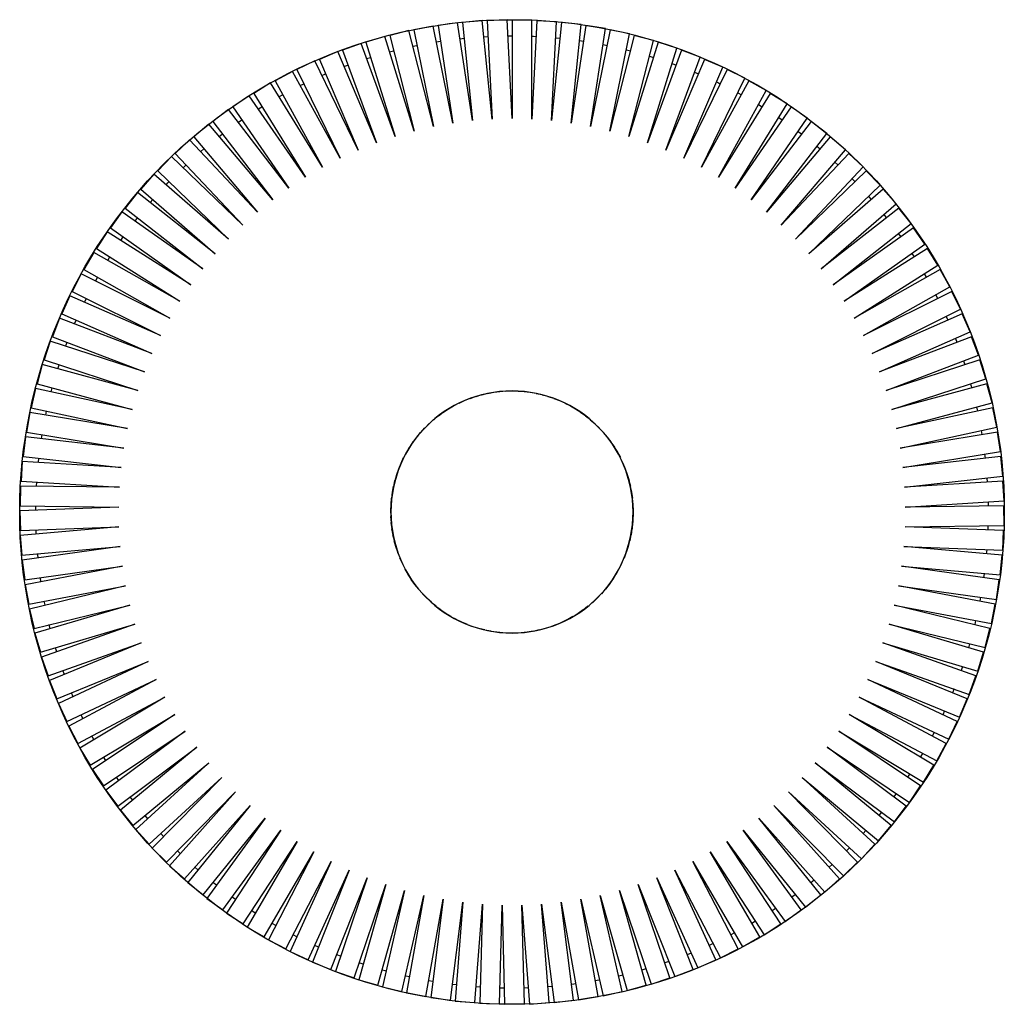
# Model space of a CAD drawing. Header units: millimetres. Extents: x -153 to 152, y -153 to 152.
import ezdxf

# ---------------------------------------------------------------- set-up
doc = ezdxf.new("R2010")
doc.units = ezdxf.units.MM

msp = doc.modelspace()

# ---------------------------------------------------------------- linework, layer by layer
at = {"color": 7, "linetype": 'Continuous', "lineweight": 25}
for p, q in [((-24.43, 150.53), (-30.43, 149.31)), ((-18.31, 120.47), (-24.43, 150.53)), ((-16.84, 151.57), (-22.89, 150.65)), ((-22.89, 150.65), (-18.31, 120.47)), ((-12.23, 121.24), (-16.84, 151.57)), ((-9.2, 152.22), (-15.29, 151.61)), ((-15.29, 151.61), (-12.23, 121.24)), ((-6.12, 121.7), (-9.2, 152.22)), ((-1.54, 152.49), (-7.66, 152.18)), ((-7.66, 152.18), (-6.12, 121.7)), ((0, 121.85), (-1.54, 152.49)), ((0, 152.38), (0, 121.85)), ((6.12, 152.38), (0, 152.38)), ((6.12, 121.7), (6.12, 152.38)), ((7.66, 152.18), (6.12, 121.7)), ((13.77, 151.88), (7.66, 152.18)), ((12.23, 121.24), (13.77, 151.88)), ((15.29, 151.61), (12.23, 121.24)), ((21.38, 150.99), (15.29, 151.61)), ((18.31, 120.47), (21.38, 150.99)), ((22.89, 150.65), (18.31, 120.47)), ((28.94, 149.73), (22.89, 150.65)), ((24.33, 119.4), (28.94, 149.73)), ((-39.42, 147.32), (-45.26, 145.5)), ((-30.3, 118.02), (-39.42, 147.32)), ((-31.96, 149.11), (-37.89, 147.59)), ((-37.89, 147.59), (-30.3, 118.02)), ((-24.33, 119.4), (-31.96, 149.11)), ((-30.43, 149.31), (-24.33, 119.4)), ((-16.09, 146.62), (-14.8, 146.76)), ((-8.7, 147.24), (-7.41, 147.31)), ((-1.29, 147.49), (0, 147.5)), ((13.52, 146.88), (14.8, 146.76)), ((30.43, 149.31), (24.33, 119.4)), ((30.3, 118.02), (36.43, 148.08)), ((37.89, 147.59), (30.3, 118.02)), ((36.43, 148.08), (30.43, 149.31)), ((43.82, 146.07), (37.89, 147.59)), ((-46.77, 145.15), (-52.52, 143.04)), ((-36.19, 116.35), (-46.77, 145.15)), ((-45.26, 145.5), (-36.19, 116.35)), ((-30.72, 144.27), (-29.46, 144.53)), ((-23.43, 145.63), (-22.16, 145.83)), ((20.88, 146.01), (22.16, 145.83)), ((28.19, 144.78), (29.46, 144.53)), ((36.19, 116.35), (43.82, 146.07)), ((45.26, 145.5), (36.19, 116.35)), ((41.99, 114.39), (51.11, 143.68)), ((51.11, 143.68), (45.26, 145.5)), ((-54, 142.62), (-59.64, 140.22)), ((-41.99, 114.39), (-54, 142.62)), ((-52.52, 143.04), (-41.99, 114.39)), ((-45.04, 140.45), (-43.81, 140.84)), ((-37.93, 142.54), (-36.68, 142.87)), ((35.43, 143.18), (36.68, 142.87)), ((52.52, 143.04), (41.99, 114.39)), ((42.58, 141.22), (43.81, 140.84)), ((47.69, 112.13), (58.26, 140.93)), ((58.26, 140.93), (52.52, 143.04)), ((-61.1, 139.72), (-66.61, 137.05)), ((-47.69, 112.13), (-61.1, 139.72)), ((-59.64, 140.22), (-47.69, 112.13)), ((59.64, 140.22), (47.69, 112.13)), ((49.62, 138.9), (50.83, 138.46)), ((53.26, 109.59), (65.27, 137.83)), ((65.27, 137.83), (59.64, 140.22)), ((-68.04, 136.48), (-73.41, 133.53)), ((-53.26, 109.59), (-68.04, 136.48)), ((-66.61, 137.05), (-53.26, 109.59)), ((66.61, 137.05), (53.26, 109.59)), ((56.54, 136.23), (57.73, 135.73)), ((58.7, 106.78), (72.11, 134.37)), ((72.11, 134.37), (66.61, 137.05)), ((-74.81, 132.89), (-80.02, 129.67)), ((-58.7, 106.78), (-74.81, 132.89)), ((-73.41, 133.53), (-58.7, 106.78)), ((-65.63, 132.09), (-64.47, 132.66)), ((73.41, 133.53), (58.7, 106.78)), ((78.77, 130.58), (73.41, 133.53)), ((-81.4, 128.96), (-86.44, 125.49)), ((-63.99, 103.69), (-81.4, 128.96)), ((-80.02, 129.67), (-63.99, 103.69)), ((-72.19, 128.63), (-71.06, 129.26)), ((63.99, 103.69), (78.77, 130.58)), ((80.02, 129.67), (63.99, 103.69)), ((69.93, 129.87), (71.06, 129.26)), ((85.23, 126.46), (80.02, 129.67)), ((-86.44, 125.49), (-69.12, 100.35)), ((-78.56, 124.84), (-77.46, 125.52)), ((69.12, 100.35), (85.23, 126.46)), ((86.44, 125.49), (69.12, 100.35)), ((76.36, 126.19), (77.46, 125.52)), ((91.48, 122.01), (86.44, 125.49)), ((-87.77, 124.71), (-92.63, 120.99)), ((-69.12, 100.35), (-87.77, 124.71)), ((74.08, 96.75), (91.48, 122.01)), ((82.61, 122.2), (83.67, 121.47)), ((-93.93, 120.14), (-98.6, 116.18)), ((-74.08, 96.75), (-93.93, 120.14)), ((-92.63, 120.99), (-74.08, 96.75)), ((-84.73, 120.73), (-83.67, 121.47)), ((92.63, 120.99), (74.08, 96.75)), ((97.5, 117.26), (92.63, 120.99)), ((-98.6, 116.18), (-78.84, 92.9)), ((-90.69, 116.32), (-89.67, 117.11)), ((78.84, 92.9), (97.5, 117.26)), ((98.6, 116.18), (78.84, 92.9)), ((88.64, 117.89), (89.67, 117.11)), ((103.26, 112.22), (98.6, 116.18)), ((-99.85, 115.27), (-104.31, 111.08)), ((-78.84, 92.9), (-99.85, 115.27)), ((94.45, 113.29), (95.44, 112.46)), ((-105.51, 110.11), (-109.76, 105.7)), ((-83.41, 88.83), (-105.51, 110.11)), ((-104.31, 111.08), (-83.41, 88.83)), ((-96.42, 111.62), (-95.44, 112.46)), ((83.41, 88.83), (103.26, 112.22)), ((104.31, 111.08), (83.41, 88.83)), ((108.77, 106.89), (104.31, 111.08)), ((-101.91, 106.64), (-100.97, 107.52)), ((87.77, 84.52), (108.77, 106.89)), ((100.03, 108.4), (100.97, 107.52)), ((-110.91, 104.67), (-114.93, 100.05)), ((-87.77, 84.52), (-110.91, 104.67)), ((-109.76, 105.7), (-87.77, 84.52)), ((109.76, 105.7), (87.77, 84.52)), ((114.01, 101.29), (109.76, 105.7)), ((91.91, 80.01), (114.01, 101.29)), ((105.35, 103.24), (106.25, 102.31)), ((-116.03, 98.96), (-119.81, 94.15)), ((-91.91, 80.01), (-116.03, 98.96)), ((-114.93, 100.05), (-91.91, 80.01)), ((114.93, 100.05), (91.91, 80.01)), ((118.95, 95.43), (114.93, 100.05)), ((-112.09, 95.87), (-111.25, 96.85)), ((95.81, 75.29), (118.95, 95.43)), ((-120.86, 93.01), (-124.39, 88.01)), ((-95.81, 75.29), (-120.86, 93.01)), ((-119.81, 94.15), (-95.81, 75.29)), ((119.81, 94.15), (95.81, 75.29)), ((123.6, 89.33), (119.81, 94.15)), ((-116.77, 90.12), (-115.98, 91.13)), ((99.47, 70.38), (123.6, 89.33)), ((-125.38, 86.82), (-128.66, 81.65)), ((-99.47, 70.38), (-125.38, 86.82)), ((-124.39, 88.01), (-99.47, 70.38)), ((124.39, 88.01), (99.47, 70.38)), ((119.66, 86.24), (120.41, 85.19)), ((127.93, 83.01), (124.39, 88.01)), ((-121.15, 84.14), (-120.41, 85.19)), ((102.88, 65.29), (127.93, 83.01)), ((-129.58, 80.41), (-132.6, 75.08)), ((-102.88, 65.29), (-129.58, 80.41)), ((-128.66, 81.65), (-102.88, 65.29)), ((128.66, 81.65), (102.88, 65.29)), ((123.84, 80.12), (124.54, 79.03)), ((131.94, 76.48), (128.66, 81.65)), ((-125.22, 77.94), (-124.54, 79.03)), ((106.03, 60.04), (131.94, 76.48)), ((-133.46, 73.8), (-136.2, 68.32)), ((-106.03, 60.04), (-133.46, 73.8)), ((-132.6, 75.08), (-106.03, 60.04)), ((132.6, 75.08), (106.03, 60.04)), ((127.71, 73.8), (128.35, 72.68)), ((135.61, 69.75), (132.6, 75.08)), ((-128.98, 71.55), (-128.35, 72.68)), ((-136.2, 68.32), (-108.91, 54.64)), ((108.91, 54.64), (135.61, 69.75)), ((136.2, 68.32), (108.91, 54.64)), ((131.26, 67.29), (131.84, 66.14)), ((138.95, 62.85), (136.2, 68.32)), ((-137, 67), (-139.46, 61.39)), ((-108.91, 54.64), (-137, 67)), ((-132.42, 64.98), (-131.84, 66.14)), ((-139.46, 61.39), (-111.52, 49.09)), ((111.52, 49.09), (138.95, 62.85)), ((139.46, 61.39), (111.52, 49.09)), ((141.93, 55.79), (139.46, 61.39)), ((-140.19, 60.03), (-142.37, 54.31)), ((-111.52, 49.09), (-140.19, 60.03)), ((-135.51, 58.25), (-135, 59.43)), ((134.47, 60.61), (135, 59.43)), ((113.85, 43.43), (141.93, 55.79)), ((-143.03, 52.91), (-144.92, 47.09)), ((-113.85, 43.43), (-143.03, 52.91)), ((-142.37, 54.31), (-113.85, 43.43)), ((142.37, 54.31), (113.85, 43.43)), ((137.35, 53.77), (137.81, 52.57)), ((144.55, 48.59), (142.37, 54.31)), ((-144.92, 47.09), (-115.89, 37.65)), ((115.89, 37.65), (144.55, 48.59)), ((144.92, 47.09), (115.89, 37.65)), ((139.88, 46.81), (140.28, 45.58)), ((146.81, 41.26), (144.92, 47.09)), ((-145.51, 45.66), (-147.1, 39.75)), ((-115.89, 37.65), (-145.51, 45.66)), ((-140.67, 44.35), (-140.28, 45.58)), ((-147.1, 39.75), (-117.63, 31.78)), ((117.63, 31.78), (146.81, 41.26)), ((147.1, 39.75), (117.63, 31.78)), ((148.7, 33.84), (147.1, 39.75)), ((-147.62, 38.29), (-148.91, 32.31)), ((-117.63, 31.78), (-147.62, 38.29)), ((-142.72, 37.23), (-142.39, 38.47)), ((-9.33, 36.32), (-7.5, 36.79)), ((-7.5, 36.79), (-7.49, 36.74)), ((-7.49, 36.74), (-5.64, 37.12)), ((-5.64, 37.12), (-5.63, 37.07)), ((-5.63, 37.07), (-3.77, 37.36)), ((-3.77, 37.36), (-3.76, 37.31)), ((-3.76, 37.31), (-1.89, 37.5)), ((-1.89, 37.5), (-1.88, 37.45)), ((-1.88, 37.45), (0, 37.55)), ((0, 37.55), (0, 37.5)), ((0, 37.5), (1.89, 37.5)), ((1.89, 37.5), (1.88, 37.45)), ((1.88, 37.45), (3.77, 37.36)), ((3.77, 37.36), (3.76, 37.31)), ((3.76, 37.31), (5.64, 37.12)), ((5.64, 37.12), (5.63, 37.07)), ((5.63, 37.07), (7.5, 36.79)), ((7.5, 36.79), (7.49, 36.74)), ((7.49, 36.74), (9.34, 36.37)), ((-18.07, 32.86), (-16.41, 33.77)), ((-16.41, 33.77), (-16.39, 33.73)), ((-16.39, 33.73), (-14.7, 34.55)), ((-14.7, 34.55), (-14.68, 34.51)), ((-14.68, 34.51), (-12.94, 35.25)), ((-12.94, 35.25), (-12.92, 35.2)), ((-12.92, 35.2), (-11.15, 35.85)), ((-11.15, 35.85), (-11.14, 35.81)), ((-11.14, 35.81), (-9.34, 36.37)), ((-9.34, 36.37), (-9.33, 36.32)), ((9.34, 36.37), (9.33, 36.32)), ((9.33, 36.32), (11.15, 35.85)), ((11.15, 35.85), (11.14, 35.81)), ((11.14, 35.81), (12.94, 35.25)), ((12.94, 35.25), (12.92, 35.2)), ((12.92, 35.2), (14.7, 34.55)), ((14.7, 34.55), (14.68, 34.51)), ((14.68, 34.51), (16.41, 33.77)), ((16.41, 33.77), (16.39, 33.73)), ((16.39, 33.73), (18.09, 32.9)), ((119.08, 25.83), (148.7, 33.84)), ((-149.35, 30.82), (-150.35, 24.78)), ((-119.08, 25.83), (-149.35, 30.82)), ((-148.91, 32.31), (-119.08, 25.83)), ((-144.42, 30.01), (-144.15, 31.27)), ((-22.8, 29.77), (-21.3, 30.92)), ((-21.3, 30.92), (-21.27, 30.88)), ((-21.27, 30.88), (-19.72, 31.95)), ((-19.72, 31.95), (-19.69, 31.91)), ((-19.69, 31.91), (-18.09, 32.9)), ((-18.09, 32.9), (-18.07, 32.86)), ((18.09, 32.9), (18.07, 32.86)), ((18.07, 32.86), (19.72, 31.95)), ((19.72, 31.95), (19.69, 31.91)), ((19.69, 31.91), (21.3, 30.92)), ((21.3, 30.92), (21.27, 30.88)), ((21.27, 30.88), (22.83, 29.81)), ((148.91, 32.31), (119.08, 25.83)), ((143.87, 32.53), (144.15, 31.27)), ((150.21, 26.32), (148.91, 32.31)), ((-25.67, 27.34), (-24.3, 28.63)), ((-24.3, 28.63), (-24.26, 28.59)), ((-24.26, 28.59), (-22.83, 29.81)), ((-22.83, 29.81), (-22.8, 29.77)), ((22.83, 29.81), (22.8, 29.77)), ((22.8, 29.77), (24.3, 28.63)), ((24.3, 28.63), (24.26, 28.59)), ((24.26, 28.59), (25.7, 27.37)), ((-150.35, 24.78), (-120.23, 19.82)), ((-29.49, 23.17), (-28.32, 24.65)), ((-28.32, 24.65), (-28.28, 24.62)), ((-28.28, 24.62), (-27.05, 26.04)), ((-27.05, 26.04), (-27.01, 26.01)), ((-27.01, 26.01), (-25.7, 27.37)), ((-25.7, 27.37), (-25.67, 27.34)), ((25.7, 27.37), (25.67, 27.34)), ((25.67, 27.34), (27.05, 26.04)), ((27.05, 26.04), (27.01, 26.01)), ((27.01, 26.01), (28.32, 24.65)), ((28.32, 24.65), (28.28, 24.62)), ((28.28, 24.62), (29.52, 23.2)), ((120.23, 19.82), (150.21, 26.32)), ((150.35, 24.78), (120.23, 19.82)), ((145.32, 25.26), (145.54, 23.99)), ((151.34, 18.74), (150.35, 24.78)), ((-150.71, 23.28), (-151.4, 17.2)), ((-120.23, 19.82), (-150.71, 23.28)), ((-145.74, 22.72), (-145.54, 23.99)), ((-31.66, 20.09), (-30.65, 21.69)), ((-30.65, 21.69), (-30.61, 21.66)), ((-30.61, 21.66), (-29.52, 23.2)), ((-29.52, 23.2), (-29.49, 23.17)), ((29.52, 23.2), (29.49, 23.17)), ((29.49, 23.17), (30.65, 21.69)), ((30.65, 21.69), (30.61, 21.66)), ((30.61, 21.66), (31.7, 20.12)), ((-33.52, 16.81), (-32.67, 18.5)), ((-32.67, 18.5), (-32.63, 18.48)), ((-32.63, 18.48), (-31.7, 20.12)), ((-31.7, 20.12), (-31.66, 20.09)), ((31.7, 20.12), (31.66, 20.09)), ((31.66, 20.09), (32.67, 18.5)), ((32.67, 18.5), (32.63, 18.48)), ((32.63, 18.48), (33.56, 16.84)), ((121.07, 13.75), (151.34, 18.74)), ((-151.69, 15.68), (-152.08, 9.57)), ((-121.07, 13.75), (-151.69, 15.68)), ((-151.4, 17.2), (-121.07, 13.75)), ((-146.7, 15.36), (-146.56, 16.65)), ((-34.32, 15.11), (-33.56, 16.84)), ((-33.56, 16.84), (-33.52, 16.81)), ((33.56, 16.84), (33.52, 16.81)), ((33.52, 16.81), (34.36, 15.13)), ((151.4, 17.2), (121.07, 13.75)), ((146.41, 17.93), (146.56, 16.65)), ((152.09, 11.11), (151.4, 17.2)), ((-35.66, 11.59), (-35.08, 13.38)), ((-35.08, 13.38), (-35.04, 13.37)), ((-35.04, 13.37), (-34.36, 15.13)), ((-34.36, 15.13), (-34.32, 15.11)), ((34.36, 15.13), (34.32, 15.11)), ((34.32, 15.11), (35.08, 13.38)), ((35.08, 13.38), (35.04, 13.37)), ((35.04, 13.37), (35.71, 11.6)), ((-152.08, 9.57), (-121.61, 7.65)), ((-147.28, 7.97), (-147.21, 9.26)), ((-36.65, 7.95), (-36.25, 9.79)), ((-36.25, 9.79), (-36.2, 9.78)), ((-36.2, 9.78), (-35.71, 11.6)), ((-35.71, 11.6), (-35.66, 11.59)), ((35.71, 11.6), (35.66, 11.59)), ((35.66, 11.59), (36.25, 9.79)), ((36.25, 9.79), (36.2, 9.78)), ((36.2, 9.78), (36.69, 7.96)), ((121.61, 7.65), (152.09, 11.11)), ((152.08, 9.57), (121.61, 7.65)), ((147.12, 10.55), (147.21, 9.26)), ((152.46, 3.46), (152.08, 9.57)), ((-152.29, 8.04), (-152.37, 1.91)), ((-121.61, 7.65), (-152.29, 8.04)), ((-37.26, 4.23), (-37.05, 6.11)), ((-37.05, 6.11), (-37, 6.1)), ((-37, 6.1), (-36.69, 7.96)), ((-36.69, 7.96), (-36.65, 7.95)), ((36.69, 7.96), (36.65, 7.95)), ((36.65, 7.95), (37.05, 6.11)), ((37.05, 6.11), (37, 6.1)), ((-37.43, 2.35), (-37.31, 4.24)), ((-37.31, 4.24), (-37.26, 4.23)), ((37, 6.1), (37.31, 4.24)), ((37.31, 4.24), (37.26, 4.23)), ((37.26, 4.23), (37.47, 2.36)), ((121.84, 1.53), (152.46, 3.46)), ((147.47, 3.14), (147.49, 1.85)), ((-121.84, 1.53), (-152.5, 0.37)), ((-152.5, 0.37), (-152.27, -5.74)), ((-152.37, 1.91), (-121.84, 1.53)), ((-147.5, 0.56), (-147.49, 1.85)), ((-37.54, 0.47), (-37.5, 0.47)), ((-37.47, -1.41), (-37.54, 0.47)), ((-37.5, 0.47), (-37.47, 2.36)), ((-37.47, 2.36), (-37.43, 2.35)), ((37.47, 2.36), (37.43, 2.35)), ((37.43, 2.35), (37.54, 0.47)), ((37.54, 0.47), (37.5, 0.47)), ((37.5, 0.47), (37.52, -1.42)), ((37.5, 0), (37.5, 0)), ((152.37, 1.91), (121.84, 1.53)), ((152.44, -4.21), (152.37, 1.91)), ((-37.52, -1.42), (-37.47, -1.41)), ((-37.36, -3.29), (-37.52, -1.42)), ((37.47, -1.41), (37.4, -3.3)), ((37.52, -1.42), (37.47, -1.41)), ((152.39, 0), (152.5, 0)), ((-121.76, -4.59), (-152.33, -7.29)), ((-152.27, -5.74), (-121.76, -4.59)), ((-37.4, -3.3), (-37.36, -3.29)), ((-37.14, -5.17), (-37.4, -3.3)), ((-37.19, -5.17), (-37.14, -5.17)), ((-36.84, -7.03), (-37.19, -5.17)), ((37.14, -5.17), (36.88, -7.04)), ((37.19, -5.17), (37.14, -5.17)), ((37.36, -3.29), (37.19, -5.17)), ((37.4, -3.3), (37.36, -3.29)), ((121.76, -4.59), (152.44, -4.21)), ((152.27, -5.74), (121.76, -4.59)), ((147.44, -4.27), (147.4, -5.56)), ((152.04, -11.86), (152.27, -5.74)), ((-152.33, -7.29), (-151.79, -13.39)), ((-36.88, -7.04), (-36.84, -7.03)), ((-36.44, -8.87), (-36.88, -7.04)), ((-36.48, -8.88), (-36.44, -8.87)), ((-35.94, -10.69), (-36.48, -8.88)), ((36.44, -8.87), (35.99, -10.7)), ((36.48, -8.88), (36.44, -8.87)), ((36.84, -7.03), (36.48, -8.88)), ((36.88, -7.04), (36.84, -7.03)), ((-151.79, -13.39), (-121.38, -10.7)), ((-121.38, -10.7), (-151.77, -14.93)), ((-35.99, -10.7), (-35.94, -10.69)), ((-35.36, -12.48), (-35.99, -10.7)), ((35.94, -10.69), (35.41, -12.5)), ((35.99, -10.7), (35.94, -10.69)), ((151.79, -13.39), (121.38, -10.7)), ((121.38, -10.7), (152.04, -11.86)), ((147.04, -11.67), (146.93, -12.96)), ((-151.77, -14.93), (-150.92, -21)), ((-35.41, -12.5), (-35.36, -12.48)), ((-34.69, -14.24), (-35.41, -12.5)), ((-34.73, -14.26), (-34.69, -14.24)), ((-33.93, -15.97), (-34.73, -14.26)), ((34.69, -14.24), (33.97, -15.99)), ((34.73, -14.26), (34.69, -14.24)), ((35.36, -12.48), (34.73, -14.26)), ((35.41, -12.5), (35.36, -12.48)), ((151.25, -19.49), (151.79, -13.39)), ((-150.92, -21), (-120.69, -16.79)), ((-120.69, -16.79), (-150.83, -22.54)), ((-33.97, -15.99), (-33.93, -15.97)), ((-33.09, -17.65), (-33.97, -15.99)), ((-33.13, -17.67), (-33.09, -17.65)), ((-32.16, -19.29), (-33.13, -17.67)), ((33.09, -17.65), (32.2, -19.32)), ((33.13, -17.67), (33.09, -17.65)), ((33.93, -15.97), (33.13, -17.67)), ((33.97, -15.99), (33.93, -15.97)), ((150.92, -21), (120.69, -16.79)), ((120.69, -16.79), (151.25, -19.49)), ((-145.91, -21.6), (-146.09, -20.32)), ((-32.2, -19.32), (-32.16, -19.29)), ((-31.15, -20.88), (-32.2, -19.32)), ((-31.19, -20.91), (-31.15, -20.88)), ((-30.06, -22.42), (-31.19, -20.91)), ((31.15, -20.88), (30.1, -22.45)), ((31.19, -20.91), (31.15, -20.88)), ((32.16, -19.29), (31.19, -20.91)), ((32.2, -19.32), (32.16, -19.29)), ((150.08, -27.06), (150.92, -21)), ((-150.83, -22.54), (-149.68, -28.55)), ((-149.68, -28.55), (-119.69, -22.83)), ((-119.69, -22.83), (-149.5, -30.09)), ((-30.1, -22.45), (-30.06, -22.42)), ((-28.89, -23.9), (-30.1, -22.45)), ((-28.93, -23.93), (-28.89, -23.9)), ((-27.66, -25.32), (-28.93, -23.93)), ((28.89, -23.9), (27.69, -25.36)), ((28.93, -23.93), (28.89, -23.9)), ((30.06, -22.42), (28.93, -23.93)), ((30.1, -22.45), (30.06, -22.42)), ((149.68, -28.55), (119.69, -22.83)), ((119.69, -22.83), (150.08, -27.06)), ((-27.69, -25.36), (-27.66, -25.32)), ((-26.35, -26.68), (-27.69, -25.36)), ((-26.38, -26.72), (-26.35, -26.68)), ((-24.98, -27.97), (-26.38, -26.72)), ((26.35, -26.68), (25.01, -28.01)), ((26.38, -26.72), (26.35, -26.68)), ((27.66, -25.32), (26.38, -26.72)), ((27.69, -25.36), (27.66, -25.32)), ((145.12, -26.37), (144.89, -27.64)), ((-149.5, -30.09), (-148.05, -36.04)), ((-148.05, -36.04), (-118.39, -28.82)), ((-118.39, -28.82), (-147.8, -37.56)), ((-144.64, -28.9), (-144.89, -27.64)), ((-25.01, -28.01), (-24.98, -27.97)), ((-23.54, -29.19), (-25.01, -28.01)), ((-23.57, -29.23), (-23.54, -29.19)), ((-22.04, -30.34), (-23.57, -29.23)), ((-22.07, -30.38), (-22.04, -30.34)), ((-20.49, -31.41), (-22.07, -30.38)), ((22.04, -30.34), (20.52, -31.45)), ((22.07, -30.38), (22.04, -30.34)), ((23.54, -29.19), (22.07, -30.38)), ((23.57, -29.23), (23.54, -29.19)), ((24.98, -27.97), (23.57, -29.23)), ((25.01, -28.01), (24.98, -27.97)), ((148.05, -36.04), (118.39, -28.82)), ((118.39, -28.82), (148.53, -34.57)), ((148.53, -34.57), (149.68, -28.55)), ((-20.52, -31.45), (-20.49, -31.41)), ((-18.89, -32.4), (-20.52, -31.45)), ((-18.91, -32.44), (-18.89, -32.4)), ((-17.23, -33.31), (-18.91, -32.44)), ((-17.26, -33.35), (-17.23, -33.31)), ((-15.54, -34.13), (-17.26, -33.35)), ((17.23, -33.31), (15.56, -34.17)), ((17.26, -33.35), (17.23, -33.31)), ((18.89, -32.4), (17.26, -33.35)), ((18.91, -32.44), (18.89, -32.4)), ((20.49, -31.41), (18.91, -32.44)), ((20.52, -31.45), (20.49, -31.41)), ((-146.06, -43.43), (-116.8, -34.73)), ((-116.8, -34.73), (-145.73, -44.94)), ((-143.01, -36.14), (-143.32, -34.88)), ((-15.56, -34.17), (-15.54, -34.13)), ((-13.8, -34.87), (-15.56, -34.17)), ((-13.82, -34.91), (-13.8, -34.87)), ((-12.04, -35.52), (-13.82, -34.91)), ((-12.05, -35.56), (-12.04, -35.52)), ((-10.24, -36.08), (-12.05, -35.56)), ((-10.25, -36.12), (-10.24, -36.08)), ((-8.41, -36.54), (-10.25, -36.12)), ((-8.42, -36.59), (-8.41, -36.54)), ((-6.56, -36.92), (-8.42, -36.59)), ((8.41, -36.54), (6.57, -36.97)), ((8.42, -36.59), (8.41, -36.54)), ((10.24, -36.08), (8.42, -36.59)), ((10.25, -36.12), (10.24, -36.08)), ((12.04, -35.52), (10.25, -36.12)), ((12.05, -35.56), (12.04, -35.52)), ((13.8, -34.87), (12.05, -35.56)), ((13.82, -34.91), (13.8, -34.87)), ((15.54, -34.13), (13.82, -34.91)), ((15.56, -34.17), (15.54, -34.13)), ((146.06, -43.43), (116.8, -34.73)), ((116.8, -34.73), (146.61, -41.99)), ((143.62, -33.63), (143.32, -34.88)), ((146.61, -41.99), (148.05, -36.04)), ((-147.8, -37.56), (-146.06, -43.43)), ((-6.57, -36.97), (-6.56, -36.92)), ((-4.7, -37.2), (-6.57, -36.97)), ((-4.71, -37.25), (-4.7, -37.2)), ((-2.82, -37.39), (-4.71, -37.25)), ((-2.83, -37.44), (-2.82, -37.39)), ((-0.94, -37.49), (-2.83, -37.44)), ((0.94, -37.49), (-0.94, -37.54)), ((-0.94, -37.54), (-0.94, -37.49)), ((2.82, -37.39), (0.94, -37.54)), ((0.94, -37.54), (0.94, -37.49)), ((2.83, -37.44), (2.82, -37.39)), ((4.7, -37.2), (2.83, -37.44)), ((4.71, -37.25), (4.7, -37.2)), ((6.56, -36.92), (4.71, -37.25)), ((6.57, -36.97), (6.56, -36.92)), ((-143.69, -50.71), (-114.9, -40.55)), ((-114.9, -40.55), (-143.29, -52.21)), ((-141.01, -43.28), (-141.38, -42.04)), ((143.69, -50.71), (114.9, -40.55)), ((114.9, -40.55), (144.31, -49.3)), ((141.74, -40.8), (141.38, -42.04)), ((-145.73, -44.94), (-143.69, -50.71)), ((144.31, -49.3), (146.06, -43.43)), ((-140.96, -57.87), (-112.72, -46.28)), ((-112.72, -46.28), (-140.48, -59.34)), ((140.96, -57.87), (112.72, -46.28)), ((112.72, -46.28), (141.65, -56.49)), ((139.52, -47.87), (139.09, -49.09)), ((-138.66, -50.31), (-139.09, -49.09)), ((141.65, -56.49), (143.69, -50.71)), ((-143.29, -52.21), (-140.96, -57.87)), ((-137.87, -64.88), (-110.25, -51.88)), ((-110.25, -51.88), (-137.32, -66.32)), ((137.87, -64.88), (110.25, -51.88)), ((110.25, -51.88), (138.64, -63.53)), ((136.93, -54.82), (136.45, -56.02)), ((-135.95, -57.21), (-136.45, -56.02)), ((-134.44, -71.72), (-107.51, -57.36)), ((-107.51, -57.36), (-133.82, -73.14)), ((134.44, -71.72), (107.51, -57.36)), ((107.51, -57.36), (135.27, -70.42)), ((138.64, -63.53), (140.96, -57.87)), ((-140.48, -59.34), (-137.87, -64.88)), ((-132.91, -63.97), (-133.46, -62.8)), ((-130.67, -78.39), (-104.49, -62.68)), ((-104.49, -62.68), (-129.97, -79.77)), ((130.67, -78.39), (104.49, -62.68)), ((104.49, -62.68), (131.56, -77.13)), ((134.01, -61.63), (133.46, -62.8)), ((-137.32, -66.32), (-134.44, -71.72)), ((135.27, -70.42), (137.87, -64.88)), ((-126.56, -84.86), (-101.21, -67.86)), ((-101.21, -67.86), (-125.8, -86.2)), ((126.56, -84.86), (101.21, -67.86)), ((101.21, -67.86), (127.52, -83.64)), ((130.74, -68.29), (130.14, -69.43)), ((-133.82, -73.14), (-130.67, -78.39)), ((-122.14, -91.11), (-97.67, -72.85)), ((-97.67, -72.85), (-121.31, -92.41)), ((122.14, -91.11), (97.67, -72.85)), ((97.67, -72.85), (123.15, -89.94)), ((131.56, -77.13), (134.44, -71.72)), ((-125.82, -76.98), (-126.49, -75.88)), ((-117.41, -97.13), (-93.89, -77.67)), ((-93.89, -77.67), (-116.51, -98.39)), ((117.41, -97.13), (93.89, -77.67)), ((93.89, -77.67), (118.48, -96.01)), ((127.52, -83.64), (130.67, -78.39)), ((-129.97, -79.77), (-126.56, -84.86)), ((-121.79, -83.21), (-122.51, -82.14)), ((-112.38, -102.91), (-89.87, -82.29)), ((-89.87, -82.29), (-111.42, -104.12)), ((112.38, -102.91), (89.87, -82.29)), ((89.87, -82.29), (113.51, -101.85)), ((123.15, -89.94), (126.56, -84.86)), ((-125.8, -86.2), (-122.14, -91.11)), ((-117.46, -89.22), (-118.23, -88.19)), ((-107.07, -108.42), (-85.62, -86.7)), ((-85.62, -86.7), (-106.05, -109.59)), ((107.07, -108.42), (85.62, -86.7)), ((85.62, -86.7), (108.25, -107.42)), ((119, -87.15), (118.23, -88.19)), ((-101.48, -113.66), (-81.15, -90.89)), ((-81.15, -90.89), (-100.41, -114.78)), ((101.48, -113.66), (81.15, -90.89)), ((81.15, -90.89), (102.71, -112.72)), ((118.48, -96.01), (122.14, -91.11)), ((-121.31, -92.41), (-117.41, -97.13)), ((-112.82, -95.01), (-113.65, -94.02)), ((114.47, -93.02), (113.65, -94.02)), ((-95.65, -118.62), (-76.48, -94.86)), ((-76.48, -94.86), (-94.52, -119.68)), ((95.65, -118.62), (76.48, -94.86)), ((76.48, -94.86), (96.92, -117.74)), ((113.51, -101.85), (117.41, -97.13)), ((-116.51, -98.39), (-112.38, -102.91)), ((-107.91, -100.56), (-108.78, -99.61)), ((-89.56, -123.28), (-71.62, -98.58)), ((-71.62, -98.58), (-88.39, -124.27)), ((89.56, -123.28), (71.62, -98.58)), ((71.62, -98.58), (90.88, -122.46)), ((109.65, -98.66), (108.78, -99.61)), ((-83.26, -127.62), (-66.58, -102.05)), ((-66.58, -102.05), (-82.03, -128.56)), ((83.26, -127.62), (66.58, -102.05)), ((66.58, -102.05), (84.61, -126.87)), ((108.25, -107.42), (112.38, -102.91)), ((-111.42, -104.12), (-107.07, -108.42)), ((-102.72, -105.85), (-103.64, -104.95)), ((-76.74, -131.64), (-61.37, -105.27)), ((-61.37, -105.27), (-75.47, -132.52)), ((76.74, -131.64), (61.37, -105.27)), ((61.37, -105.27), (78.13, -130.97)), ((104.55, -104.04), (103.64, -104.95)), ((-106.05, -109.59), (-101.48, -113.66)), ((-70.03, -135.33), (-56, -108.22)), ((-56, -108.22), (-68.71, -136.14)), ((70.03, -135.33), (56, -108.22)), ((56, -108.22), (71.45, -134.73)), ((99.2, -109.16), (98.24, -110.03)), ((102.71, -112.72), (107.07, -108.42)), ((-97.27, -110.88), (-98.24, -110.03)), ((-63.14, -138.68), (-50.49, -110.9)), ((-50.49, -110.9), (-61.79, -139.42)), ((63.14, -138.68), (50.49, -110.9)), ((50.49, -110.9), (64.59, -138.15)), ((-100.41, -114.78), (-95.65, -118.62)), ((-56.09, -141.68), (-44.86, -113.29)), ((-44.86, -113.29), (-54.7, -142.35)), ((-48.9, -144.32), (-39.11, -115.4)), ((-39.11, -115.4), (-47.48, -144.92)), ((39.11, -115.4), (50.4, -143.93)), ((48.9, -144.32), (39.11, -115.4)), ((56.09, -141.68), (44.86, -113.29)), ((44.86, -113.29), (57.57, -141.22)), ((93.59, -114.01), (92.58, -114.82)), ((96.92, -117.74), (101.48, -113.66)), ((-41.59, -146.59), (-33.26, -117.22)), ((-33.26, -117.22), (-40.14, -147.12)), ((-34.17, -148.5), (-27.33, -118.75)), ((-27.33, -118.75), (-32.7, -148.95)), ((27.33, -118.75), (35.7, -148.26)), ((34.17, -148.5), (27.33, -118.75)), ((33.26, -117.22), (43.11, -146.28)), ((41.59, -146.59), (33.26, -117.22)), ((87.74, -118.57), (86.7, -119.33)), ((90.88, -122.46), (95.65, -118.62)), ((-94.52, -119.68), (-89.56, -123.28)), ((-85.65, -120.08), (-86.7, -119.33)), ((-26.67, -150.03), (-21.33, -119.97)), ((-21.33, -119.97), (-25.17, -150.41)), ((-19.1, -151.18), (-15.27, -120.89)), ((-15.27, -120.89), (-17.58, -151.48)), ((-11.48, -151.94), (-9.18, -121.5)), ((-9.18, -121.5), (-9.95, -152.18)), ((-3.83, -152.33), (-3.06, -121.81)), ((-3.06, -121.81), (-2.29, -152.48)), ((3.06, -121.81), (5.37, -152.41)), ((3.83, -152.33), (3.06, -121.81)), ((9.18, -121.5), (13.02, -151.94)), ((11.48, -151.94), (9.18, -121.5)), ((15.27, -120.89), (20.64, -151.1)), ((19.1, -151.18), (15.27, -120.89)), ((21.33, -119.97), (28.21, -149.87)), ((26.67, -150.03), (21.33, -119.97)), ((-88.39, -124.27), (-83.26, -127.62)), ((-79.51, -124.24), (-80.59, -123.54)), ((84.61, -126.87), (89.56, -123.28)), ((-73.17, -128.07), (-74.28, -127.43)), ((75.4, -126.77), (74.28, -127.43)), ((78.13, -130.97), (83.26, -127.62)), ((-82.03, -128.56), (-76.74, -131.64)), ((-66.64, -131.59), (-67.79, -131)), ((68.93, -130.4), (67.79, -131)), ((-75.47, -132.52), (-70.03, -135.33)), ((62.29, -133.7), (61.12, -134.24)), ((71.45, -134.73), (76.74, -131.64)), ((-68.71, -136.14), (-63.14, -138.68)), ((-59.94, -134.77), (-61.12, -134.24)), ((-53.1, -137.61), (-54.3, -137.14)), ((55.5, -136.66), (54.3, -137.14)), ((64.59, -138.15), (70.03, -135.33)), ((-61.79, -139.42), (-56.09, -141.68)), ((-46.12, -140.11), (-47.34, -139.7)), ((48.56, -139.28), (47.34, -139.7)), ((57.57, -141.22), (63.14, -138.68)), ((-54.7, -142.35), (-48.9, -144.32)), ((41.5, -141.54), (40.26, -141.9)), ((50.4, -143.93), (56.09, -141.68)), ((-47.48, -144.92), (-41.59, -146.59)), ((-24.54, -145.44), (-25.82, -145.22)), ((-17.21, -146.49), (-18.49, -146.34)), ((19.77, -146.17), (18.49, -146.34)), ((34.34, -143.45), (33.08, -143.74)), ((43.11, -146.28), (48.9, -144.32)), ((-40.14, -147.12), (-34.17, -148.5)), ((-32.7, -148.95), (-26.67, -150.03)), ((-9.82, -147.17), (-11.11, -147.08)), ((-2.42, -147.48), (-3.71, -147.45)), ((5, -147.42), (3.71, -147.45)), ((12.4, -146.98), (11.11, -147.08)), ((28.21, -149.87), (34.17, -148.5)), ((35.7, -148.26), (41.59, -146.59)), ((-25.17, -150.41), (-19.1, -151.18)), ((-17.58, -151.48), (-11.48, -151.94)), ((-9.95, -152.18), (-3.83, -152.33)), ((-2.29, -152.48), (3.83, -152.33)), ((5.37, -152.41), (11.48, -151.94)), ((13.02, -151.94), (19.1, -151.18)), ((20.64, -151.1), (26.67, -150.03))]:
    msp.add_line(p, q, dxfattribs=at)
at = {"color": 7, "linetype": 'Continuous', "lineweight": 25, "flags": 128}
for points in [[(6.12, 147.37), (6.62, 147.35), (7.41, 147.31)], [(-52.04, 138.01), (-51.83, 138.09), (-50.83, 138.46)], [(-58.91, 135.22), (-57.97, 135.63), (-57.73, 135.73)], [(63.31, 133.22), (64, 132.89), (64.47, 132.66)], [(-107.14, 101.38), (-106.61, 101.93), (-106.25, 102.31)], [(110.4, 97.82), (111.08, 97.05), (111.25, 96.85)], [(115.18, 92.15), (115.32, 91.96), (115.98, 91.13)], [(-138.27, 51.36), (-138.09, 51.83), (-137.81, 52.57)], [(142.05, 39.72), (142.18, 39.24), (142.39, 38.47)], [(-147.34, -6.85), (-147.35, -6.62), (-147.4, -5.56)], [(-146.81, -14.24), (-146.91, -13.22), (-146.93, -12.96)], [(146.27, -19.05), (146.17, -19.8), (146.09, -20.32)], [(-129.53, -70.56), (-129.89, -69.9), (-130.14, -69.43)], [(127.14, -74.77), (126.62, -75.65), (126.49, -75.88)], [(123.23, -81.06), (123.1, -81.26), (122.51, -82.14)], [(-91.58, -115.63), (-91.96, -115.32), (-92.58, -114.82)], [(81.67, -122.83), (81.26, -123.1), (80.59, -123.54)], [(-39.02, -142.25), (-39.24, -142.18), (-40.26, -141.9)], [(-31.82, -144.03), (-32.82, -143.8), (-33.08, -143.74)], [(27.09, -144.99), (26.34, -145.13), (25.82, -145.22)]]:
    msp.add_lwpolyline(points, dxfattribs=at)
at = {"color": 7, "linetype": 'Continuous', "lineweight": 25}
msp.add_circle((0, 0), 152.5, dxfattribs=at)
for start, end in [(0, 180), (180, 0)]:
    msp.add_arc((0, 0), 37.5, start, end, dxfattribs=at)

doc.saveas('drawing.dxf')
